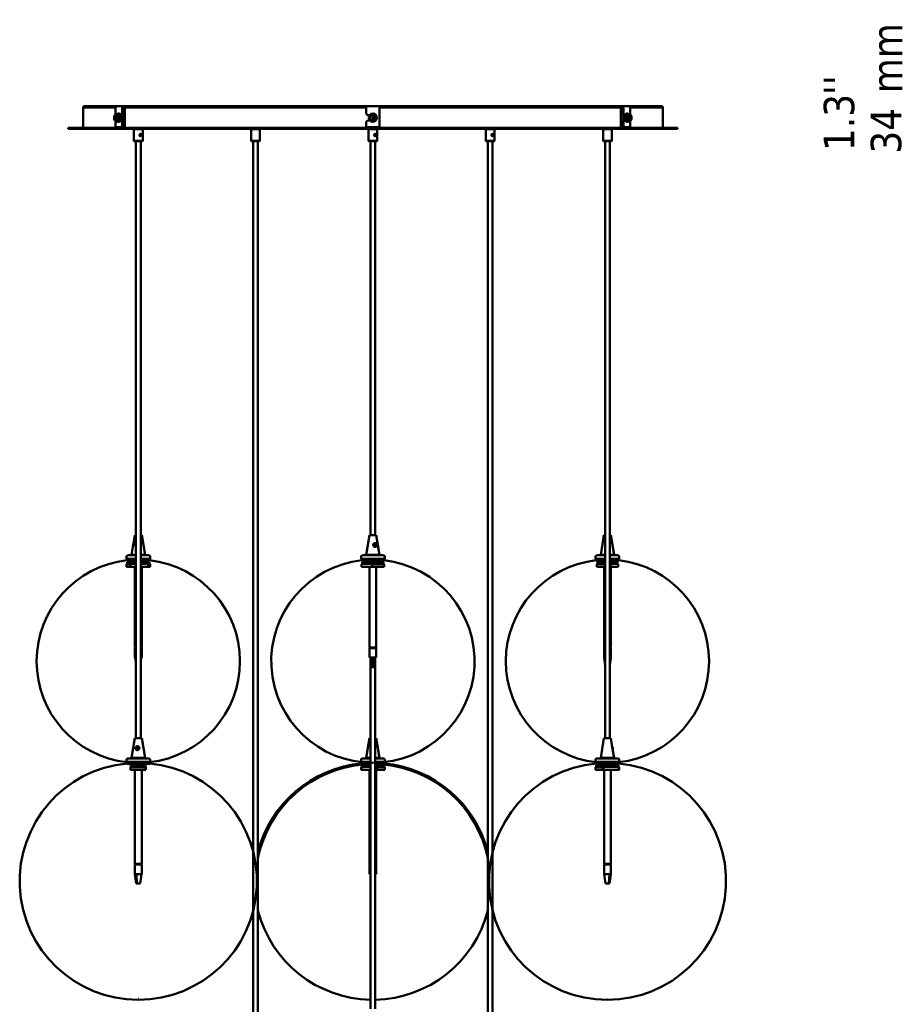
# Model space of a CAD drawing. Header units: millimetres. Extents: x -646 to 3029, y -175 to 4376.
# Tile 3 of 6: x 99 to 1402, y 2749 to 4204. Entities that reach past the tile are written whole.
import ezdxf

# ---------------------------------------------------------------- set-up
doc = ezdxf.new("R2010")
doc.units = ezdxf.units.MM
doc.header["$LTSCALE"] = 15
for name, color, linetype, lineweight in [('Symbol (ISO)', 7, 'Continuous', 25), ('Widoczne (ISO)', 7, 'Continuous', 50), ('Wymiar (ISO)', 7, 'Continuous', 25)]:
    doc.layers.add(name, color=color, linetype=linetype, lineweight=lineweight)
doc.styles.add('Tekst notatki (ISO)', font='tahoma.ttf')

msp = doc.modelspace()

# ---------------------------------------------------------------- linework, layer by layer
at = {"layer": 'Widoczne (ISO)', "linetype": 'Continuous', "lineweight": 50}
for p, q in [((240.3, 4073.8), (192.2, 4073.8)), ((192.2, 4073.8), (192.2, 4043.8)), ((192.7, 4075.8), (242.8, 4075.8)), ((192.7, 4073.8), (192.7, 4075.8)), ((242.8, 4075.8), (252.8, 4075.8)), ((252.8, 4075.8), (254.2, 4075.8)), ((254.2, 4073.8), (252.8, 4073.8)), ((253.8, 4073.8), (253.8, 4043.8)), ((255.5, 4075.8), (254.2, 4075.8)), ((254.2, 4073.8), (254.7, 4073.8)), ((610, 4073.8), (254.7, 4073.8)), ((255.5, 4075.8), (609.2, 4075.8)), ((610.2, 4075.8), (609.2, 4075.8)), ((610, 4073.8), (610.2, 4073.8)), ((610.2, 4075.8), (630.2, 4075.8)), ((610.2, 4075.8), (610.2, 4072.8)), ((631.1, 4075.8), (630.2, 4075.8)), ((630.2, 4072.8), (630.2, 4075.8)), ((630.2, 4073.8), (630.3, 4073.8)), ((985.7, 4073.8), (630.3, 4073.8)), ((631.1, 4075.8), (984.8, 4075.8)), ((986.1, 4075.8), (984.8, 4075.8)), ((985.7, 4073.8), (986.1, 4073.8)), ((986.1, 4075.8), (987.6, 4075.8)), ((987.6, 4073.8), (986.1, 4073.8)), ((986.5, 4073.8), (986.5, 4043.8)), ((987.6, 4075.8), (997.6, 4075.8)), ((997.6, 4075.8), (1047.7, 4075.8)), ((1048.2, 4073.8), (1000, 4073.8)), ((1047.7, 4073.8), (1047.7, 4075.8)), ((1048.2, 4073.8), (1048.2, 4043.8)), ((240, 4054.2), (240, 4063.3)), ((240.2, 4064.8), (240.2, 4072.8)), ((240.8, 4063.6), (240.2, 4064.8)), ((240.8, 4063.3), (240.8, 4054.2)), ((241.7, 4063.6), (241.7, 4063.7)), ((243.8, 4064.8), (245.2, 4064.8)), ((250.2, 4072.8), (250.2, 4046.8)), ((251.9, 4046.8), (251.9, 4072.8)), ((252, 4061.8), (251.9, 4061.8)), ((610.2, 4064.8), (610.2, 4072.8)), ((612.2, 4062.8), (610.2, 4064.8)), ((612.2, 4062.8), (615.7, 4062.8)), ((619.4, 4063.7), (619.4, 4063.3)), ((619.4, 4054.2), (619.4, 4063.3)), ((621, 4063.3), (621, 4063.7)), ((621, 4063.3), (621, 4054.2)), ((630.2, 4072.8), (630.2, 4046.8)), ((988.4, 4064.8), (988.4, 4072.8)), ((990.2, 4064.8), (988.4, 4064.8)), ((988.4, 4064.8), (989.4, 4062.8)), ((989.4, 4062.8), (991.2, 4062.8)), ((990.2, 4064.8), (990.2, 4072.8)), ((991.2, 4062.8), (990.2, 4064.8)), ((990.2, 4061.8), (992.6, 4061.8)), ((991.2, 4062.8), (992.9, 4062.8)), ((996.5, 4064.8), (995.2, 4064.8)), ((998.6, 4063.7), (998.6, 4063.6)), ((999.5, 4054.2), (999.5, 4063.3)), ((1000.2, 4072.8), (1000.2, 4063.4)), ((1000.3, 4063.3), (1000.3, 4054.2)), ((240.2, 4052.8), (240.8, 4053.9)), ((240.2, 4046.8), (240.2, 4052.8)), ((249.2, 4044.8), (241.2, 4044.8)), ((241.7, 4053.8), (241.7, 4053.9)), ((243.8, 4052.8), (245.2, 4052.8)), ((245.3, 4044.8), (245.3, 4043.8)), ((249.2, 4044.8), (250.9, 4044.8)), ((252, 4055.8), (251.9, 4055.8)), ((610.2, 4052.8), (612.2, 4054.8)), ((610.2, 4046.8), (610.2, 4052.8)), ((615.7, 4054.8), (612.2, 4054.8)), ((628.2, 4044.8), (612.2, 4044.8)), ((619.4, 4054.2), (619.4, 4053.8)), ((621, 4053.8), (621, 4054.2)), ((989.4, 4054.8), (988.4, 4052.8)), ((988.4, 4046.8), (988.4, 4052.8)), ((988.4, 4052.8), (990.2, 4052.8)), ((991.2, 4054.8), (989.4, 4054.8)), ((989.4, 4044.8), (991.2, 4044.8)), ((990.2, 4055.8), (992.6, 4055.8)), ((990.2, 4052.8), (991.2, 4054.8)), ((990.2, 4046.8), (990.2, 4052.8)), ((992.9, 4054.8), (991.2, 4054.8)), ((999.2, 4044.8), (991.2, 4044.8)), ((995, 4044.8), (995, 4043.8)), ((996.5, 4052.8), (995.2, 4052.8)), ((998.6, 4053.9), (998.6, 4053.8)), ((1000.2, 4054.1), (1000.2, 4046.8)), ((1070.2, 4043.8), (170.2, 4043.8)), ((170.2, 4043.8), (170.2, 4042.3)), ((170.2, 4042.3), (1070.2, 4042.3)), ((267.8, 4042.3), (267.3, 4041.8)), ((280.3, 4041.8), (267.3, 4041.8)), ((267.3, 4024.8), (267.3, 4041.8)), ((276.3, 4033.3), (276.6, 4034)), ((276.6, 4032.5), (276.3, 4033.3)), ((276.6, 4034), (277.4, 4034)), ((277.4, 4032.5), (276.6, 4032.5)), ((276.9, 4034), (277.3, 4033.3)), ((277.3, 4033.3), (276.9, 4032.5)), ((277.8, 4033.3), (277.3, 4033.3)), ((277.4, 4034), (277.8, 4033.3)), ((277.8, 4033.3), (277.4, 4032.5)), ((279.8, 4042.3), (280.3, 4041.8)), ((280.3, 4024.8), (280.3, 4041.8)), ((441, 4042.3), (440.5, 4041.8)), ((453.5, 4041.8), (440.5, 4041.8)), ((440.5, 4034.9), (440.5, 4041.8)), ((440.5, 4031.8), (440.5, 4034.8)), ((440.5, 4034.8), (440.5, 4034.8)), ((440.5, 4031.8), (440.5, 4031.7)), ((440.5, 4024.8), (440.5, 4031.6)), ((453, 4042.3), (453.5, 4041.8)), ((453.5, 4024.8), (453.5, 4041.8)), ((614.2, 4042.3), (613.7, 4041.8)), ((626.7, 4041.8), (613.7, 4041.8)), ((613.7, 4024.8), (613.7, 4041.8)), ((622.7, 4033.3), (623, 4034)), ((623, 4032.5), (622.7, 4033.3)), ((623, 4034), (623.8, 4034)), ((623.8, 4032.5), (623, 4032.5)), ((623.3, 4034), (623.7, 4033.3)), ((623.7, 4033.3), (623.3, 4032.5)), ((624.2, 4033.3), (623.7, 4033.3)), ((623.8, 4034), (624.2, 4033.3)), ((624.2, 4033.3), (623.8, 4032.5)), ((626.2, 4042.3), (626.7, 4041.8)), ((626.7, 4024.8), (626.7, 4041.8)), ((787.4, 4042.3), (786.9, 4041.8)), ((799.9, 4041.8), (786.9, 4041.8)), ((786.9, 4024.8), (786.9, 4041.8)), ((795.9, 4033.3), (796.2, 4034)), ((796.2, 4032.5), (795.9, 4033.3)), ((796.2, 4034), (797, 4034)), ((797, 4032.5), (796.2, 4032.5)), ((796.5, 4034), (796.9, 4033.3)), ((796.9, 4033.3), (796.5, 4032.5)), ((797.4, 4033.3), (796.9, 4033.3)), ((797, 4034), (797.4, 4033.3)), ((797.4, 4033.3), (797, 4032.5)), ((799.4, 4042.3), (799.9, 4041.8)), ((799.9, 4024.8), (799.9, 4041.8)), ((960.6, 4042.3), (960.1, 4041.8)), ((973.1, 4041.8), (960.1, 4041.8)), ((960.1, 4024.8), (960.1, 4041.8)), ((972.6, 4042.3), (973.1, 4041.8)), ((973.1, 4024.8), (973.1, 4041.8)), ((1070.2, 4043.8), (1070.2, 4042.3)), ((267.3, 4024.8), (280.3, 4024.8)), ((267.8, 4024.3), (267.3, 4024.8)), ((279.8, 4024.3), (267.8, 4024.3)), ((270.3, 4024.3), (270.3, 3142.3)), ((277.3, 4024.3), (277.3, 3142.3)), ((279.8, 4024.3), (280.3, 4024.8)), ((440.5, 4024.8), (453.5, 4024.8)), ((441, 4024.3), (440.5, 4024.8)), ((453, 4024.3), (441, 4024.3)), ((443.5, 4024.3), (443.5, 2392.3)), ((450.5, 4024.3), (450.5, 2392.3)), ((453, 4024.3), (453.5, 4024.8)), ((613.7, 4024.8), (626.7, 4024.8)), ((614.2, 4024.3), (613.7, 4024.8)), ((626.2, 4024.3), (614.2, 4024.3)), ((616.7, 3442.3), (616.7, 4024.3)), ((623.7, 3442.3), (623.7, 4024.3)), ((626.2, 4024.3), (626.7, 4024.8)), ((786.9, 4024.8), (799.9, 4024.8)), ((787.4, 4024.3), (786.9, 4024.8)), ((799.4, 4024.3), (787.4, 4024.3)), ((789.9, 4024.3), (789.9, 2392.3)), ((796.9, 4024.3), (796.9, 2392.3)), ((799.4, 4024.3), (799.9, 4024.8)), ((960.1, 4024.8), (973.1, 4024.8)), ((960.6, 4024.3), (960.1, 4024.8)), ((972.6, 4024.3), (960.6, 4024.3)), ((963.1, 4024.3), (963.1, 3142.3)), ((970.1, 4024.3), (970.1, 3142.3)), ((972.6, 4024.3), (973.1, 4024.8)), ((268.7, 3442), (266.8, 3430.4)), ((269.1, 3442.3), (268.7, 3442)), ((270.3, 3442), (268.7, 3442)), ((269.1, 3442.3), (270.3, 3442.3)), ((277.3, 3442.3), (278.5, 3442.3)), ((278.8, 3442), (277.3, 3442)), ((278.5, 3442.3), (278.8, 3442)), ((278.8, 3442), (283.7, 3412.9)), ((615.1, 3442), (610.3, 3412.9)), ((615.5, 3442.3), (615.1, 3442)), ((625.2, 3442), (615.1, 3442)), ((615.5, 3442.3), (624.9, 3442.3)), ((624.9, 3442.3), (625.2, 3442)), ((625.2, 3442), (630.1, 3412.9)), ((961.5, 3442), (956.7, 3412.9)), ((961.9, 3442.3), (961.5, 3442)), ((963.1, 3442), (961.5, 3442)), ((961.9, 3442.3), (963.1, 3442.3)), ((970.1, 3442.3), (971.3, 3442.3)), ((971.6, 3442), (970.1, 3442)), ((971.3, 3442.3), (971.6, 3442)), ((971.6, 3442), (976.5, 3412.9)), ((265.8, 3424.6), (263.9, 3412.9)), ((266.7, 3429.9), (266.7, 3429.9)), ((623.1, 3425.1), (623, 3429.9)), ((623.3, 3429.6), (623.3, 3425)), ((623.9, 3429.9), (624, 3425.1)), ((256.3, 3407.3), (256.3, 3410.3)), ((270.3, 3407.3), (256.3, 3407.3)), ((257.3, 3407.3), (257.3, 3404.3)), ((257.3, 3404.3), (270.3, 3404.3)), ((270.3, 3412.3), (258.3, 3412.3)), ((261.1, 3404.3), (261.1, 3403.4)), ((263.9, 3412.9), (270.3, 3412.9)), ((263.9, 3412.4), (263.9, 3412.9)), ((263.9, 3412.4), (270.3, 3412.4)), ((264, 3412.3), (263.9, 3412.4)), ((266.2, 3404.3), (266.2, 3402.3)), ((267.3, 3404.3), (267.3, 3402.3)), ((267.9, 3404.3), (267.9, 3402.3)), ((277.3, 3412.9), (283.7, 3412.9)), ((277.3, 3412.4), (283.7, 3412.4)), ((289.3, 3412.3), (277.3, 3412.3)), ((291.3, 3407.3), (277.3, 3407.3)), ((277.3, 3404.3), (290.3, 3404.3)), ((280.3, 3404.3), (280.3, 3402.3)), ((282.7, 3404.3), (282.7, 3402.3)), ((283.6, 3412.3), (283.7, 3412.4)), ((283.7, 3412.4), (283.7, 3412.9)), ((285.7, 3404.3), (285.7, 3402.3)), ((286.4, 3404.3), (286.4, 3403.4)), ((290.3, 3407.3), (290.3, 3404.3)), ((291.3, 3407.3), (291.3, 3410.3)), ((602.7, 3407.3), (602.7, 3410.3)), ((637.7, 3407.3), (602.7, 3407.3)), ((603.7, 3407.3), (603.7, 3404.3)), ((603.7, 3404.3), (636.7, 3404.3)), ((635.7, 3412.3), (604.7, 3412.3)), ((607.6, 3404.3), (607.6, 3403.4)), ((610.3, 3412.9), (630.1, 3412.9)), ((610.3, 3412.4), (610.3, 3412.9)), ((610.3, 3412.4), (630.1, 3412.4)), ((610.4, 3412.3), (610.3, 3412.4)), ((612.6, 3404.3), (612.6, 3402.3)), ((613.7, 3404.3), (613.7, 3402.3)), ((614.3, 3404.3), (614.3, 3402.3)), ((617.3, 3404.3), (617.3, 3402.3)), ((626.7, 3404.3), (626.7, 3402.3)), ((629.1, 3404.3), (629.1, 3402.3)), ((630, 3412.3), (630.1, 3412.4)), ((630.1, 3412.4), (630.1, 3412.9)), ((632.1, 3404.3), (632.1, 3402.3)), ((632.8, 3404.3), (632.8, 3403.4)), ((636.7, 3407.3), (636.7, 3404.3)), ((637.7, 3407.3), (637.7, 3410.3)), ((949.1, 3407.3), (949.1, 3410.3)), ((963.1, 3407.3), (949.1, 3407.3)), ((950.1, 3407.3), (950.1, 3404.3)), ((950.1, 3404.3), (963.1, 3404.3)), ((963.1, 3412.3), (951.1, 3412.3)), ((954, 3404.3), (954, 3403.4)), ((956.7, 3412.9), (963.1, 3412.9)), ((956.7, 3412.4), (956.7, 3412.9)), ((956.7, 3412.4), (963.1, 3412.4)), ((956.8, 3412.3), (956.7, 3412.4)), ((959, 3404.3), (959, 3402.3)), ((960.1, 3404.3), (960.1, 3402.3)), ((960.7, 3404.3), (960.7, 3402.3)), ((970.1, 3412.9), (976.5, 3412.9)), ((970.1, 3412.4), (976.5, 3412.4)), ((982.1, 3412.3), (970.1, 3412.3)), ((984.1, 3407.3), (970.1, 3407.3)), ((970.1, 3404.3), (983.1, 3404.3)), ((973.1, 3404.3), (973.1, 3402.3)), ((975.5, 3404.3), (975.5, 3402.3)), ((976.4, 3412.3), (976.5, 3412.4)), ((976.5, 3412.4), (976.5, 3412.9)), ((978.5, 3404.3), (978.5, 3402.3)), ((979.2, 3404.3), (979.2, 3403.4)), ((983.1, 3407.3), (983.1, 3404.3)), ((984.1, 3407.3), (984.1, 3410.3)), ((261.3, 3399.3), (256.3, 3399.3)), ((256.3, 3395.3), (256.3, 3399.3)), ((261.3, 3395.3), (256.3, 3395.3)), ((257.3, 3402.3), (262.1, 3402.3)), ((257.3, 3402.3), (257.3, 3399.4)), ((261.3, 3395.3), (261.3, 3399.3)), ((270.3, 3395.3), (261.3, 3395.3)), ((262.1, 3402.3), (262.1, 3399.4)), ((269, 3402.3), (262.1, 3402.3)), ((268.8, 3395.3), (268.8, 3276.3)), ((269, 3400.6), (270.1, 3400.6)), ((270.3, 3402.3), (270.1, 3402.3)), ((287.4, 3402.3), (277.3, 3402.3)), ((288.4, 3395.3), (277.3, 3395.3)), ((278.8, 3395.3), (278.8, 3276.3)), ((287.4, 3402.3), (290.3, 3402.3)), ((287.4, 3402.3), (287.4, 3399.4)), ((288.4, 3399.3), (288.4, 3395.3)), ((291.3, 3399.3), (288.4, 3399.3)), ((291.3, 3395.3), (288.4, 3395.3)), ((290.3, 3402.3), (290.3, 3399.4)), ((291.3, 3395.3), (291.3, 3399.3)), ((603.3, 3395.3), (603.3, 3399.3)), ((619.1, 3395.3), (603.3, 3395.3)), ((604.2, 3402.3), (604.2, 3399.4)), ((614.4, 3402.3), (604.2, 3402.3)), ((614.4, 3400.6), (615, 3400.6)), ((619, 3402.3), (615, 3402.3)), ((615.2, 3395.3), (615.2, 3276.3)), ((619, 3402.3), (619, 3399.4)), ((619, 3402.3), (636.1, 3402.3)), ((619.1, 3399.3), (619.1, 3395.3)), ((637, 3399.3), (619.1, 3399.3)), ((637, 3395.3), (619.1, 3395.3)), ((625.2, 3395.3), (625.2, 3276.3)), ((636.1, 3402.3), (636.1, 3399.4)), ((637, 3395.3), (637, 3399.3)), ((950.9, 3399.3), (950.9, 3395.3)), ((963.1, 3399.3), (950.9, 3399.3)), ((963.1, 3395.3), (950.9, 3395.3)), ((951.7, 3402.3), (963.1, 3402.3)), ((951.7, 3402.3), (951.7, 3399.4)), ((961.6, 3395.3), (961.6, 3276.3)), ((970.1, 3402.3), (970.8, 3402.3)), ((970.9, 3399.3), (970.1, 3399.3)), ((970.9, 3395.3), (970.1, 3395.3)), ((970.8, 3402.3), (970.8, 3399.4)), ((978.1, 3402.3), (970.8, 3402.3)), ((970.9, 3395.3), (970.9, 3399.3)), ((982.2, 3395.3), (970.9, 3395.3)), ((971.6, 3395.3), (971.6, 3276.3)), ((978.1, 3400.6), (978.5, 3400.6)), ((981.4, 3402.3), (978.5, 3402.3)), ((981.4, 3402.3), (981.4, 3399.4)), ((982.2, 3399.3), (982.2, 3395.3)), ((268.8, 3276.3), (270.3, 3276.3)), ((270.3, 3275.3), (268.8, 3275.3)), ((268.8, 3275.3), (268.8, 3261.3)), ((269.7, 3275.3), (269.7, 3276.3)), ((277.3, 3276.3), (278.8, 3276.3)), ((278.8, 3275.3), (277.3, 3275.3)), ((277.7, 3276.3), (277.7, 3275.3)), ((277.8, 3275.3), (277.8, 3276.3)), ((278.8, 3275.3), (278.8, 3261.3)), ((615.2, 3276.3), (625.2, 3276.3)), ((625.2, 3275.3), (615.2, 3275.3)), ((615.2, 3275.3), (615.2, 3261.3)), ((615.9, 3276.3), (615.9, 3275.3)), ((615.9, 3275.3), (615.9, 3276.3)), ((617.2, 3275.3), (617.2, 3276.3)), ((620.7, 3276.3), (620.7, 3275.3)), ((623.2, 3275.3), (623.2, 3276.3)), ((624.4, 3275.3), (624.4, 3276.3)), ((625.2, 3275.3), (625.2, 3261.3)), ((961.6, 3276.3), (963.1, 3276.3)), ((963.1, 3275.3), (961.6, 3275.3)), ((961.6, 3275.3), (961.6, 3261.3)), ((962.3, 3275.3), (962.3, 3276.3)), ((970.1, 3276.3), (971.6, 3276.3)), ((971.6, 3275.3), (970.1, 3275.3)), ((970.7, 3275.3), (970.7, 3276.3)), ((970.8, 3275.3), (970.8, 3276.3)), ((971.6, 3275.3), (971.6, 3261.3)), ((268.8, 3261.3), (270.3, 3261.3)), ((270.3, 3254.9), (269.4, 3261.3)), ((277.3, 3254.9), (278.1, 3261.3)), ((277.3, 3261.3), (278.1, 3261.3)), ((278.1, 3261.3), (278.8, 3261.3)), ((615.2, 3261.3), (616.6, 3261.3)), ((618.3, 3247.3), (616.6, 3261.3)), ((616.6, 3261.3), (620.3, 3261.3)), ((616.7, 3260.5), (616.7, 2742.3)), ((619.7, 3247.3), (620.3, 3261.3)), ((620.3, 3261.3), (625.2, 3261.3)), ((622, 3247.3), (623.8, 3261.3)), ((623.7, 3260.5), (623.7, 2742.3)), ((961.6, 3261.3), (962.3, 3261.3)), ((963.1, 3253.5), (962.3, 3261.3)), ((962.3, 3261.3), (963.1, 3261.3)), ((970.1, 3250.7), (971.4, 3261.3)), ((970.1, 3261.3), (971.4, 3261.3)), ((971.4, 3261.3), (971.6, 3261.3)), ((619.7, 3247.3), (618.3, 3247.3)), ((620.1, 3247.3), (619.7, 3247.3)), ((621.6, 3247.3), (620.1, 3247.3)), ((622, 3247.3), (621.6, 3247.3)), ((269.1, 3142.3), (268.7, 3142)), ((269.1, 3142.3), (278.5, 3142.3)), ((278.5, 3142.3), (278.8, 3142)), ((615.5, 3142.3), (615.1, 3142)), ((615.5, 3142.3), (616.7, 3142.3)), ((623.7, 3142.3), (624.9, 3142.3)), ((624.9, 3142.3), (625.2, 3142)), ((961.9, 3142.3), (961.5, 3142)), ((961.9, 3142.3), (971.3, 3142.3)), ((971.3, 3142.3), (971.6, 3142)), ((268.7, 3142), (263.9, 3112.9)), ((278.8, 3142), (268.7, 3142)), ((271.7, 3125.1), (272.2, 3129.9)), ((272.5, 3129.7), (272, 3125)), ((273.2, 3129.9), (272.7, 3125.1)), ((278.8, 3142), (283.7, 3112.9)), ((615.1, 3142), (610.3, 3112.9)), ((616.7, 3142), (615.1, 3142)), ((625.2, 3142), (623.7, 3142)), ((625.2, 3142), (630.1, 3112.9)), ((961.5, 3142), (956.7, 3112.9)), ((971.6, 3142), (961.5, 3142)), ((971.6, 3142), (973.8, 3129)), ((974.3, 3126.1), (976.5, 3112.9)), ((256.3, 3107.3), (256.3, 3110.3)), ((291.3, 3107.3), (256.3, 3107.3)), ((257.3, 3107.3), (257.3, 3104.3)), ((257.3, 3104.3), (290.3, 3104.3)), ((289.3, 3112.3), (258.3, 3112.3)), ((261.3, 3104.3), (261.3, 3103.4)), ((262.5, 3099.3), (262.5, 3095.3)), ((284.5, 3099.3), (262.5, 3099.3)), ((263, 3102.3), (263, 3099.4)), ((263, 3102.3), (284, 3102.3)), ((263.1, 3104.3), (263.1, 3102.3)), ((263.9, 3112.9), (283.7, 3112.9)), ((263.9, 3112.4), (263.9, 3112.9)), ((263.9, 3112.4), (283.7, 3112.4)), ((264, 3112.3), (263.9, 3112.4)), ((266.1, 3104.3), (266.1, 3102.3)), ((267.3, 3104.3), (267.3, 3102.3)), ((280.3, 3104.3), (280.3, 3102.3)), ((281.3, 3104.3), (281.3, 3102.3)), ((283.6, 3112.3), (283.7, 3112.4)), ((283.7, 3112.4), (283.7, 3112.9)), ((284, 3102.3), (284, 3099.4)), ((284.1, 3102.3), (284, 3102.3)), ((284.1, 3100.6), (284.3, 3100.6)), ((284.2, 3100.5), (284.3, 3100.6)), ((284.3, 3104.3), (284.3, 3100.6)), ((284.5, 3102.3), (284.3, 3102.3)), ((284.5, 3102.3), (284.5, 3099.8)), ((284.5, 3095.3), (284.5, 3099.3)), ((285, 3099.3), (285, 3095.3)), ((286.3, 3104.3), (286.3, 3103.4)), ((290.3, 3107.3), (290.3, 3104.3)), ((291.3, 3107.3), (291.3, 3110.3)), ((602.7, 3107.3), (602.7, 3110.3)), ((616.7, 3107.3), (602.7, 3107.3)), ((602.8, 3099.3), (602.7, 3099.3)), ((602.7, 3095.3), (602.7, 3099.3)), ((602.8, 3095.3), (602.8, 3099.3)), ((603.7, 3107.3), (603.7, 3104.3)), ((603.7, 3104.3), (616.7, 3104.3)), ((603.7, 3102.3), (603.8, 3102.3)), ((603.7, 3102.3), (603.7, 3099.4)), ((603.8, 3102.3), (603.8, 3099.4)), ((609.8, 3102.3), (603.8, 3102.3)), ((616.7, 3112.3), (604.7, 3112.3)), ((607.7, 3104.3), (607.7, 3103.4)), ((609.5, 3104.3), (609.5, 3102.3)), ((609.8, 3100.6), (610.7, 3100.6)), ((610.3, 3112.9), (616.7, 3112.9)), ((610.3, 3112.4), (610.3, 3112.9)), ((610.3, 3112.4), (616.7, 3112.4)), ((610.4, 3112.3), (610.3, 3112.4)), ((616.7, 3102.3), (610.7, 3102.3)), ((612.5, 3104.3), (612.5, 3102.3)), ((613.7, 3104.3), (613.7, 3102.3)), ((620.1, 3107.8), (620.3, 3107.8)), ((620.1, 3105.8), (620.3, 3105.8)), ((620.1, 3105.8), (620.3, 3105.8)), ((623.7, 3112.9), (630.1, 3112.9)), ((623.7, 3112.4), (630.1, 3112.4)), ((635.7, 3112.3), (623.7, 3112.3)), ((637.7, 3107.3), (623.7, 3107.3)), ((623.7, 3104.3), (636.7, 3104.3)), ((625.7, 3102.3), (623.7, 3102.3)), ((625.7, 3102.3), (636.7, 3102.3)), ((625.7, 3102.3), (625.7, 3099.4)), ((626.2, 3099.3), (626.2, 3095.3)), ((637.7, 3099.3), (626.2, 3099.3)), ((626.7, 3104.3), (626.7, 3102.3)), ((627.7, 3104.3), (627.7, 3102.3)), ((630, 3112.3), (630.1, 3112.4)), ((630.1, 3112.4), (630.1, 3112.9)), ((630.7, 3104.3), (630.7, 3102.3)), ((632.7, 3104.3), (632.7, 3103.4)), ((636.7, 3107.3), (636.7, 3104.3)), ((636.7, 3102.3), (636.7, 3099.4)), ((637.7, 3107.3), (637.7, 3110.3)), ((637.7, 3095.3), (637.7, 3099.3)), ((949.1, 3107.3), (949.1, 3110.3)), ((984.1, 3107.3), (949.1, 3107.3)), ((960, 3099.3), (949.1, 3099.3)), ((949.1, 3095.3), (949.1, 3099.3)), ((950.1, 3107.3), (950.1, 3104.3)), ((950.1, 3104.3), (983.1, 3104.3)), ((950.1, 3102.3), (960.5, 3102.3)), ((950.1, 3102.3), (950.1, 3099.4)), ((982.1, 3112.3), (951.1, 3112.3)), ((954.1, 3104.3), (954.1, 3103.4)), ((955.9, 3104.3), (955.9, 3102.3)), ((956.7, 3112.9), (976.5, 3112.9)), ((956.7, 3112.4), (956.7, 3112.9)), ((956.7, 3112.4), (976.5, 3112.4)), ((956.8, 3112.3), (956.7, 3112.4)), ((958.9, 3104.3), (958.9, 3102.3)), ((960, 3095.3), (960, 3099.3)), ((960.1, 3104.3), (960.1, 3102.3)), ((960.5, 3102.3), (960.5, 3099.4)), ((975.8, 3102.3), (960.5, 3102.3)), ((973.1, 3104.3), (973.1, 3102.3)), ((974.1, 3104.3), (974.1, 3102.3)), ((975.8, 3100.6), (976.7, 3100.6)), ((976.4, 3112.3), (976.5, 3112.4)), ((976.5, 3112.4), (976.5, 3112.9)), ((982.8, 3102.3), (976.7, 3102.3)), ((977.1, 3104.3), (977.1, 3102.3)), ((979.1, 3104.3), (979.1, 3103.4)), ((982.8, 3102.3), (982.8, 3099.4)), ((982.8, 3102.3), (983.1, 3102.3)), ((983.1, 3107.3), (983.1, 3104.3)), ((983.1, 3102.3), (983.1, 3099.4)), ((983.8, 3099.3), (983.8, 3095.3)), ((984.1, 3099.3), (983.8, 3099.3)), ((984.1, 3107.3), (984.1, 3110.3)), ((984.1, 3095.3), (984.1, 3099.3)), ((284.5, 3095.3), (262.5, 3095.3)), ((268.8, 3095.3), (268.8, 2956.3)), ((278.8, 3095.3), (278.8, 2956.3)), ((285, 3095.3), (284.5, 3095.3)), ((602.8, 3095.3), (602.7, 3095.3)), ((616.7, 3095.3), (602.8, 3095.3)), ((615.2, 3095.3), (615.2, 2956.3)), ((626.2, 3095.3), (623.7, 3095.3)), ((625.2, 3095.3), (625.2, 2956.3)), ((637.7, 3095.3), (626.2, 3095.3)), ((960, 3095.3), (949.1, 3095.3)), ((983.8, 3095.3), (960, 3095.3)), ((961.6, 3095.3), (961.6, 2956.3)), ((971.6, 3095.3), (971.6, 2956.3)), ((984.1, 3095.3), (983.8, 3095.3)), ((268.8, 2956.3), (278.8, 2956.3)), ((278.8, 2955.3), (268.8, 2955.3)), ((268.8, 2955.3), (268.8, 2941.3)), ((269.6, 2955.3), (269.6, 2956.3)), ((271.6, 2956.3), (271.6, 2955.3)), ((274.5, 2955.3), (274.5, 2956.3)), ((277.4, 2956.3), (277.4, 2955.3)), ((277.9, 2955.3), (277.9, 2956.3)), ((278.8, 2955.3), (278.8, 2941.3)), ((615.2, 2956.3), (616.7, 2956.3)), ((616.7, 2955.3), (615.2, 2955.3)), ((615.2, 2955.3), (615.2, 2941.3)), ((615.9, 2955.3), (615.9, 2956.3)), ((616.5, 2956.3), (616.5, 2955.3)), ((623.7, 2956.3), (625.2, 2956.3)), ((625.2, 2955.3), (623.7, 2955.3)), ((624.2, 2955.3), (624.2, 2956.3)), ((624.4, 2955.3), (624.4, 2956.3)), ((625.2, 2955.3), (625.2, 2941.3)), ((961.6, 2956.3), (971.6, 2956.3)), ((971.6, 2955.3), (961.6, 2955.3)), ((961.6, 2955.3), (961.6, 2941.3)), ((962.3, 2956.3), (962.3, 2955.3)), ((962.3, 2955.3), (962.3, 2956.3)), ((963.3, 2955.3), (963.3, 2956.3)), ((966.6, 2956.3), (966.6, 2955.3)), ((969.3, 2955.3), (969.3, 2956.3)), ((970.8, 2955.3), (970.8, 2956.3)), ((971.6, 2955.3), (971.6, 2941.3)), ((270.8, 2927.3), (268.8, 2941.3)), ((268.8, 2941.3), (270.9, 2941.3)), ((268.8, 2941.3), (268.8, 2941.3)), ((271.6, 2927.3), (270.9, 2941.3)), ((270.9, 2941.3), (278.8, 2941.3)), ((276.7, 2927.3), (278.7, 2941.3)), ((615.2, 2941.3), (616.7, 2941.3)), ((623.7, 2941.3), (625.2, 2941.3)), ((963.6, 2927.3), (961.6, 2941.3)), ((961.6, 2941.3), (969.6, 2941.3)), ((968.8, 2927.3), (969.6, 2941.3)), ((969.6, 2927.3), (971.6, 2941.3)), ((969.6, 2941.3), (971.6, 2941.3)), ((971.6, 2941.3), (971.6, 2941.3)), ((271.6, 2927.3), (270.8, 2927.3)), ((272.5, 2927.3), (271.6, 2927.3)), ((275.8, 2927.3), (272.5, 2927.3)), ((276.7, 2927.3), (275.8, 2927.3)), ((964.6, 2927.3), (963.6, 2927.3)), ((967.9, 2927.3), (964.6, 2927.3)), ((968.8, 2927.3), (967.9, 2927.3)), ((969.6, 2927.3), (968.8, 2927.3)), ((273.6, 2757.7), (273.9, 2757.7)), ((273.6, 2755.7), (273.9, 2755.7)), ((273.6, 2755.7), (273.9, 2755.7)), ((966.5, 2757.7), (966.7, 2757.7)), ((966.5, 2755.7), (966.7, 2755.7)), ((966.5, 2755.7), (966.7, 2755.7))]:
    msp.add_line(p, q, dxfattribs=at)
msp.add_circle((620.2, 4058.8), 6, dxfattribs=at)
for centre, radius, start, end in [((242.1, 4058.8), 5, 108.6629, 116.7651), ((242.1, 4058.8), 5, 63.2349, 89.3384), ((620.2, 4058.8), 5, 99.2069, 260.7931), ((620.2, 4058.8), 4.6, 100.0065, 259.9935), ((620.2, 4058.8), 5, 80.7926, 99.2074), ((620.2, 4058.8), 5, 279.2069, 80.7931), ((620.2, 4058.8), 4.6, 280.0065, 79.9935), ((998.2, 4058.8), 5, 90.6616, 116.7651), ((998.2, 4058.8), 5, 63.2349, 71.3371), ((242.1, 4058.8), 5, 243.2349, 251.3371), ((242.1, 4058.8), 5, 270.6616, 296.7651), ((612.2, 4046.8), 2, 180, 270), ((620.2, 4058.8), 5, 260.7926, 279.2074), ((628.2, 4046.8), 2, 270, 0), ((998.2, 4058.8), 5, 243.2349, 269.3384), ((998.2, 4058.8), 5, 288.6629, 296.7651), ((273.6, 3255.8), 150, 96.2728, 263.7272), ((258.3, 3410.3), 2, 90, 180), ((289.3, 3410.3), 2, 0, 90), ((273.9, 3255.8), 150, 276.2728, 83.7272), ((620.1, 3255.8), 150, 96.2728, 270), ((604.7, 3410.3), 2, 90, 180), ((620.3, 3255.8), 150, 270, 83.7272), ((635.7, 3410.3), 2, 0, 90), ((966.5, 3255.8), 150, 96.2728, 263.7272), ((951.1, 3410.3), 2, 90, 180), ((982.1, 3410.3), 2, 0, 90), ((966.7, 3255.8), 150, 276.2728, 83.7272), ((273.5, 3250.3), 150, 96.2357, 96.6201), ((260.9, 3403.4), 0.2, 274.916, 0), ((286.6, 3403.4), 0.2, 180, 265.084), ((274, 3250.3), 150, 83.3799, 83.7643), ((620, 3250.3), 150, 94.8522, 95.0877), ((607.4, 3403.4), 0.2, 274.916, 0), ((633, 3403.4), 0.2, 180, 265.084), ((953.8, 3403.4), 0.2, 274.916, 0), ((966.8, 3250.3), 150, 85.4564, 85.6568), ((979.4, 3403.4), 0.2, 180, 265.084), ((273.6, 2930.7), 175, 95.3738, 270), ((258.3, 3110.3), 2, 90, 180), ((261.1, 3103.4), 0.2, 274.1683, 0), ((275, 2925.3), 175, 93.9156, 94.0051), ((273.9, 2930.7), 175, 270, 84.6262), ((272.5, 2925.3), 175, 85.9949, 86.159), ((286.5, 3103.4), 0.2, 180, 265.8317), ((289.3, 3110.3), 2, 0, 90), ((620.1, 2930.7), 175, 95.3738, 165.722), ((620.1, 2930.7), 173, 94.1683, 168.6125), ((604.7, 3110.3), 2, 90, 180), ((621.4, 2925.3), 175, 95.812, 96.1412), ((607.5, 3103.4), 0.2, 274.1683, 0), ((620.1, 3255.8), 150, 270, 270.0423), ((620.3, 3255.8), 150, 269.9577, 270), ((632.9, 3103.4), 0.2, 180, 265.8317), ((620.3, 2930.7), 173, 11.3875, 85.8317), ((635.7, 3110.3), 2, 0, 90), ((620.3, 2930.7), 175, 14.278, 84.6262), ((618.9, 2925.3), 175, 83.8588, 84.188), ((966.5, 2930.7), 175, 95.3738, 270), ((951.1, 3110.3), 2, 90, 180), ((967.8, 2925.3), 175, 95.812, 96.1412), ((953.9, 3103.4), 0.2, 274.1683, 0), ((966.7, 2930.7), 175, 270, 84.6262), ((979.3, 3103.4), 0.2, 180, 265.8317), ((982.1, 3110.3), 2, 0, 90), ((965.4, 2925.3), 175, 83.8588, 84.188), ((620.1, 2930.7), 175, 194.278, 268.8903), ((620.3, 2930.7), 175, 271.1097, 345.722), ((273.6, 2930.7), 175, 270, 270.0363), ((273.9, 2930.7), 175, 269.9637, 270), ((966.5, 2930.7), 175, 270, 270.0363), ((966.7, 2930.7), 175, 269.9637, 270)]:
    msp.add_arc(centre, radius, start, end, dxfattribs=at)
for centre, major_axis, ratio, start_param, end_param in [((242.8, 4072.8), (0, 3), 0.866025, 0, 1.570796), ((252.8, 4072.8), (0, 3), 0.866025, 0, 1.570796), ((252.8, 4072.8), (0, 1), 0.866025, 0, 1.570796), ((987.6, 4072.8), (0, 3), 0.866025, 4.712389, 6.283185), ((987.6, 4072.8), (0, 1), 0.866025, 4.712389, 6.283185), ((997.6, 4072.8), (0, 3), 0.866025, 4.712389, 6.283185), ((240.4, 4058.8), (0, 4.6), 0.5, 0.174646, 2.966947), ((241.7, 4058.8), (0, 4.94), 0.866025, 6.273055, 6.689351), ((242.5, 4058.8), (0, 4.94), 0.866025, 6.273055, 6.689351), ((240.4, 4058.8), (0, -4.6), 0.5, 0.174646, 2.966947), ((242.1, 4058.8), (0, 5), 0.5, 6.122487, 6.443884), ((243.8, 4058.8), (0, -6), 0.5, 5.697404, 10.01056), ((243.8, 4058.8), (0, -4.6), 0.5, 0.247035, 2.894558), ((245.2, 4058.8), (0, 6), 0.5, 3.141593, 6.283185), ((991.5, 4058.8), (0, 3.95), 0.5, 5.681649, 10.026314), ((991.3, 4058.8), (0, 3.75), 0.5, 5.639684, 6.861434), ((995.2, 4058.8), (0, -6), 0.5, 3.141593, 6.283185), ((996.5, 4058.8), (0, 6), 0.5, 5.697404, 10.01056), ((996.5, 4058.8), (0, 4.6), 0.5, 0.247035, 2.894558), ((999.9, 4058.8), (0, 4.6), 0.5, 0.174646, 2.966947), ((998.2, 4058.8), (0, 5), 0.5, 6.122487, 6.443884), ((997.8, 4058.8), (0, 4.94), 0.866025, 5.87702, 6.293316), ((998.6, 4058.8), (0, 4.94), 0.866025, 5.87702, 6.293316), ((999.9, 4058.8), (0, -4.6), 0.5, 0.174646, 2.966947), ((241.7, 4058.8), (0, -4.94), 0.866025, 5.87702, 6.293316), ((241.2, 4046.8), (0, -2), 0.5, 4.712389, 6.283185), ((242.5, 4058.8), (0, -4.94), 0.866025, 5.87702, 6.293316), ((242.1, 4058.8), (0, -5), 0.5, 6.122487, 6.443884), ((249.2, 4046.8), (0, -2), 0.5, 0, 1.570796), ((250.9, 4046.8), (0, -2), 0.5, 0, 1.570796), ((989.4, 4046.8), (0, -2), 0.5, 4.712389, 6.283185), ((991.2, 4046.8), (0, -2), 0.5, 4.712389, 6.283185), ((991.3, 4058.8), (0, -3.75), 0.5, 5.704937, 6.926686), ((997.8, 4058.8), (0, -4.94), 0.866025, 6.273055, 6.689351), ((998.2, 4058.8), (0, -5), 0.5, 6.122487, 6.443884), ((998.6, 4058.8), (0, -4.94), 0.866025, 6.273055, 6.689351), ((999.2, 4046.8), (0, -2), 0.5, 0, 1.570796), ((266.3, 3427.5), (0.41, 2.47), 0.059254, 0.283233, 3.02211), ((266.8, 3427.4), (0.49, 2.96), 0.059254, 1.101551, 1.998171), ((623.3, 3427.4), (1.05, -2.81), 0.882326, 3.915471, 4.812091), ((623.5, 3427.5), (-0.87, 2.34), 0.882326, 6.094782, 8.833659), ((623.5, 3427.5), (0.87, -2.34), 0.882326, 6.094782, 8.833659), ((623.3, 3427.4), (-1.05, 2.81), 0.882326, 3.977128, 4.873749), ((272.6, 3127.4), (-2.08, -2.16), 0.971506, 4.985323, 5.881943), ((272.5, 3127.5), (-1.73, -1.8), 0.971506, 4.023041, 6.761918), ((272.5, 3127.5), (1.73, 1.8), 0.971506, 4.023041, 6.761918), ((272.6, 3127.4), (2.08, 2.16), 0.971506, 5.04698, 5.9436), ((973.6, 3127.5), (-0.44, 2.46), 0.337896, 3.665424, 5.697669), ((973.1, 3127.4), (0.52, -2.95), 0.337896, 1.093444, 1.990064)]:
    msp.add_ellipse(centre, major_axis=major_axis, ratio=ratio, start_param=start_param, end_param=end_param, dxfattribs=at)
for centre in [(277, 4033.3), (623.4, 4033.3), (796.6, 4033.3)]:
    msp.add_ellipse(centre, major_axis=(0, -1.5), ratio=0.866025, dxfattribs=at)
for points, knots in [([(251.9, 4061.9), (252, 4061.7), (252, 4061.6), (252.1, 4061.5), (252.5, 4060.3), (252.6, 4058.8), (252.5, 4057.5), (252.4, 4056.8), (252.2, 4056.2), (251.9, 4055.7)], [0.810215, 0.810215, 0.810215, 0.810215, 0.927287, 0.927287, 0.927287, 1.847163, 1.847163, 1.847163, 2.331378, 2.331378, 2.331378, 2.331378]), ([(251.9, 4061.9), (252, 4061.7), (252, 4061.6), (252.1, 4061.5), (252.5, 4060.3), (252.7, 4058.8), (252.5, 4057.5), (252.4, 4056.8), (252.2, 4056.2), (251.9, 4055.6)], [0.807038, 0.807038, 0.807038, 0.807038, 0.927287, 0.927287, 0.927287, 1.847163, 1.847163, 1.847163, 2.334554, 2.334554, 2.334554, 2.334554]), ([(275.9, 4034.3), (275.9, 4034.3), (275.9, 4034.4), (276.1, 4034.5), (276.3, 4034.7), (276.6, 4034.8), (276.8, 4034.9), (277, 4034.9)], [0.5983496, 0.5983496, 0.5983496, 0.5983496, 0.6134159, 0.6134159, 0.6747524, 0.6747524, 0.7360889, 0.7360889, 0.7360889, 0.7360889]), ([(277, 4031.6), (276.8, 4031.6), (276.6, 4031.7), (276.3, 4031.8), (276.1, 4032), (275.9, 4032.1), (275.9, 4032.2), (275.9, 4032.2)], [0.245363, 0.245363, 0.245363, 0.245363, 0.3066995, 0.3066995, 0.368036, 0.368036, 0.3831023, 0.3831023, 0.3831023, 0.3831023]), ([(277, 4034.9), (277.2, 4034.9), (277.4, 4034.8), (277.7, 4034.7), (277.8, 4034.5), (278, 4034.4), (278, 4034.3), (278, 4034.3)], [0.7360889, 0.7360889, 0.7360889, 0.7360889, 0.7974254, 0.7974254, 0.8587619, 0.8587619, 0.8738283, 0.8738283, 0.8738283, 0.8738283]), ([(278, 4032.2), (278, 4032.2), (278, 4032.1), (277.8, 4032), (277.7, 4031.8), (277.4, 4031.7), (277.2, 4031.6), (277, 4031.6)], [1.0890755, 1.0890755, 1.0890755, 1.0890755, 1.1041419, 1.1041419, 1.1654784, 1.1654784, 1.2268149, 1.2268149, 1.2268149, 1.2268149]), ([(440.5, 4034.9), (440.5, 4034.9), (440.5, 4034.8), (440.5, 4034.7), (440.5, 4034.5), (440.6, 4034.4), (440.6, 4034.3), (440.6, 4034.3)], [0.7360889, 0.7360889, 0.7360889, 0.7360889, 0.7974254, 0.7974254, 0.8587619, 0.8587619, 0.8738283, 0.8738283, 0.8738283, 0.8738283]), ([(440.6, 4032.2), (440.6, 4032.2), (440.6, 4032.1), (440.5, 4032), (440.5, 4031.8), (440.5, 4031.7), (440.5, 4031.6), (440.5, 4031.6)], [1.0890755, 1.0890755, 1.0890755, 1.0890755, 1.1041419, 1.1041419, 1.1654784, 1.1654784, 1.2268149, 1.2268149, 1.2268149, 1.2268149]), ([(622.3, 4034.3), (622.3, 4034.3), (622.3, 4034.4), (622.5, 4034.5), (622.7, 4034.7), (623, 4034.8), (623.2, 4034.9), (623.4, 4034.9)], [0.5983496, 0.5983496, 0.5983496, 0.5983496, 0.6134159, 0.6134159, 0.6747524, 0.6747524, 0.7360889, 0.7360889, 0.7360889, 0.7360889]), ([(623.4, 4031.6), (623.2, 4031.6), (623, 4031.7), (622.7, 4031.8), (622.5, 4032), (622.3, 4032.1), (622.3, 4032.2), (622.3, 4032.2)], [0.245363, 0.245363, 0.245363, 0.245363, 0.3066995, 0.3066995, 0.368036, 0.368036, 0.3831023, 0.3831023, 0.3831023, 0.3831023]), ([(623.4, 4034.9), (623.6, 4034.9), (623.8, 4034.8), (624.1, 4034.7), (624.2, 4034.5), (624.4, 4034.4), (624.4, 4034.3), (624.4, 4034.3)], [0.7360889, 0.7360889, 0.7360889, 0.7360889, 0.7974254, 0.7974254, 0.8587619, 0.8587619, 0.8738283, 0.8738283, 0.8738283, 0.8738283]), ([(624.4, 4032.2), (624.4, 4032.2), (624.4, 4032.1), (624.2, 4032), (624.1, 4031.8), (623.8, 4031.7), (623.6, 4031.6), (623.4, 4031.6)], [1.0890755, 1.0890755, 1.0890755, 1.0890755, 1.1041419, 1.1041419, 1.1654784, 1.1654784, 1.2268149, 1.2268149, 1.2268149, 1.2268149]), ([(795.5, 4034.3), (795.5, 4034.3), (795.5, 4034.4), (795.7, 4034.5), (795.9, 4034.7), (796.3, 4034.8), (796.4, 4034.9), (796.6, 4034.9)], [0.5983496, 0.5983496, 0.5983496, 0.5983496, 0.6134159, 0.6134159, 0.6747524, 0.6747524, 0.7360889, 0.7360889, 0.7360889, 0.7360889]), ([(796.6, 4031.6), (796.4, 4031.6), (796.3, 4031.7), (795.9, 4031.8), (795.7, 4032), (795.5, 4032.1), (795.5, 4032.2), (795.5, 4032.2)], [0.245363, 0.245363, 0.245363, 0.245363, 0.3066995, 0.3066995, 0.368036, 0.368036, 0.3831023, 0.3831023, 0.3831023, 0.3831023]), ([(796.6, 4034.9), (796.8, 4034.9), (797, 4034.8), (797.3, 4034.7), (797.5, 4034.5), (797.6, 4034.4), (797.6, 4034.3), (797.6, 4034.3)], [0.7360889, 0.7360889, 0.7360889, 0.7360889, 0.7974254, 0.7974254, 0.8587619, 0.8587619, 0.8738283, 0.8738283, 0.8738283, 0.8738283]), ([(797.6, 4032.2), (797.6, 4032.2), (797.6, 4032.1), (797.5, 4032), (797.3, 4031.8), (797, 4031.7), (796.8, 4031.6), (796.6, 4031.6)], [1.0890755, 1.0890755, 1.0890755, 1.0890755, 1.1041419, 1.1041419, 1.1654784, 1.1654784, 1.2268149, 1.2268149, 1.2268149, 1.2268149]), ([(265.8, 3424.6), (265.8, 3424.6), (265.8, 3424.7), (265.9, 3424.8), (265.9, 3424.9), (266.1, 3425.4), (266.2, 3425.6), (266.3, 3426), (266.4, 3426), (266.4, 3426)], [-1.8414376, -1.8414376, -1.8414376, -1.8414376, -1.8174362, -1.8174362, -1.7291563, -1.7291563, -1.6302741, -1.6302741, -1.6226367, -1.6226367, -1.6226367, -1.6226367]), ([(266.8, 3429), (266.8, 3429.1), (266.8, 3429.2), (266.8, 3429.5), (266.8, 3429.7), (266.8, 3430.1), (266.8, 3430.2), (266.8, 3430.4), (266.8, 3430.4), (266.8, 3430.4)], [-1.3768933, -1.3768933, -1.3768933, -1.3768933, -1.3483265, -1.3483265, -1.2816566, -1.2816566, -1.1890401, -1.1890401, -1.1678645, -1.1678645, -1.1678645, -1.1678645]), ([(625.4, 3429), (625.4, 3429.1), (625.3, 3429.2), (625.1, 3429.5), (625, 3429.7), (624.5, 3430.1), (624.2, 3430.2), (623.5, 3430.5), (623.1, 3430.5), (622.2, 3430.2), (621.7, 3429.9), (621.2, 3429.4), (621.1, 3429.2), (621, 3429)], [-1.3768933, -1.3768933, -1.3768933, -1.3768933, -1.3483265, -1.3483265, -1.2816566, -1.2816566, -1.1890401, -1.1890401, -1.0764237, -1.0764237, -0.9535572, -0.9535572, -0.8903475, -0.8903475, -0.8903475, -0.8903475]), ([(621.1, 3426), (621.2, 3425.9), (621.2, 3425.8), (621.6, 3425.4), (621.9, 3425.2), (622.6, 3424.8), (622.9, 3424.7), (623.4, 3424.6), (623.5, 3424.6), (623.7, 3424.6)], [-0.6446041, -0.6446041, -0.6446041, -0.6446041, -0.6130199, -0.6130199, -0.5124691, -0.5124691, -0.4351224, -0.4351224, -0.3867806, -0.3867806, -0.3867806, -0.3867806]), ([(623, 3429.8), (623.2, 3429.9), (623.4, 3429.8), (623.6, 3429.8), (623.7, 3429.8), (623.7, 3429.7)], [1.12543502, 1.12543502, 1.12543502, 1.12543502, 1.18904011, 1.18904011, 1.20397751, 1.20397751, 1.20397751, 1.20397751]), ([(623.7, 3424.6), (623.9, 3424.6), (624.2, 3424.6), (624.7, 3424.8), (624.9, 3424.9), (625.4, 3425.4), (625.6, 3425.6), (625.7, 3426), (625.7, 3426), (625.7, 3426)], [-1.8804602, -1.8804602, -1.8804602, -1.8804602, -1.8174362, -1.8174362, -1.7291563, -1.7291563, -1.6302741, -1.6302741, -1.6226367, -1.6226367, -1.6226367, -1.6226367]), ([(270.1, 3399.8), (270, 3399.8), (270, 3399.8), (269.7, 3399.8), (269.5, 3399.8), (269.2, 3399.8), (269.1, 3399.8), (269, 3399.8)], [-0.132191, -0.132191, -0.132191, -0.132191, -0.1186759, -0.1186759, -0.0594213, -0.0594213, -0.025443, -0.025443, -0.025443, -0.025443]), ([(603.3, 3399.3), (606, 3399.7), (608.7, 3399.9), (613.8, 3399.9), (616.4, 3399.7), (619.1, 3399.3)], [43.032677, 43.032677, 43.032677, 43.032677, 44.352616, 44.352616, 45.672555, 45.672555, 45.672555, 45.672555]), ([(615, 3399.8), (614.9, 3399.8), (614.9, 3399.8), (614.7, 3399.8), (614.6, 3399.8), (614.5, 3399.8), (614.4, 3399.8), (614.4, 3399.8)], [-0.9201547, -0.9201547, -0.9201547, -0.9201547, -0.9045974, -0.9045974, -0.8616237, -0.8616237, -0.8135134, -0.8135134, -0.8135134, -0.8135134]), ([(970.9, 3399.3), (972.9, 3399.7), (974.8, 3399.9), (978.4, 3399.9), (980.3, 3399.7), (982.2, 3399.3)], [43.032677, 43.032677, 43.032677, 43.032677, 44.352616, 44.352616, 45.672555, 45.672555, 45.672555, 45.672555]), ([(963.1, 3250.6), (963, 3251.4), (962.9, 3252.2), (962.4, 3255.3), (962.1, 3257.6), (961.7, 3260.4), (961.6, 3260.8), (961.6, 3261.3)], [0.131205, 0.131205, 0.131205, 0.131205, 0.364832, 0.364832, 1.077425, 1.077425, 1.205079, 1.205079, 1.205079, 1.205079]), ([(971.6, 3261.3), (971.3, 3259.3), (971, 3257.3), (970.6, 3254.3), (970.4, 3253.3), (970.2, 3251.8), (970.2, 3251.2), (970.1, 3250.6)], [0, 0, 0, 0, 0.60141, 0.60141, 0.902358, 0.902358, 1.072403, 1.072403, 1.072403, 1.072403]), ([(275, 3129), (275, 3129.1), (274.9, 3129.2), (274.7, 3129.5), (274.5, 3129.7), (274, 3130.1), (273.6, 3130.2), (272.8, 3130.5), (272.3, 3130.5), (271.4, 3130.2), (270.9, 3129.9), (270.4, 3129.4), (270.3, 3129.2), (270.1, 3129)], [-1.3768933, -1.3768933, -1.3768933, -1.3768933, -1.3483265, -1.3483265, -1.2816566, -1.2816566, -1.1890401, -1.1890401, -1.0764237, -1.0764237, -0.9535572, -0.9535572, -0.8903475, -0.8903475, -0.8903475, -0.8903475]), ([(272.3, 3129.8), (272.6, 3129.9), (272.9, 3129.9), (273.2, 3129.8), (273.2, 3129.8), (273.2, 3129.8)], [1.09927017, 1.09927017, 1.09927017, 1.09927017, 1.18904011, 1.18904011, 1.19376956, 1.19376956, 1.19376956, 1.19376956]), ([(270, 3126), (270, 3125.9), (270.1, 3125.8), (270.3, 3125.4), (270.6, 3125.2), (271.2, 3124.8), (271.5, 3124.7), (272, 3124.6), (272.2, 3124.6), (272.4, 3124.6)], [-0.6446041, -0.6446041, -0.6446041, -0.6446041, -0.6130199, -0.6130199, -0.5124691, -0.5124691, -0.4351224, -0.4351224, -0.3867806, -0.3867806, -0.3867806, -0.3867806]), ([(272.5, 3125), (272.3, 3125), (272.2, 3125), (272, 3125), (271.9, 3125.1), (271.8, 3125.1)], [0.38678064, 0.38678064, 0.38678064, 0.38678064, 0.43512236, 0.43512236, 0.45694665, 0.45694665, 0.45694665, 0.45694665]), ([(272.4, 3124.6), (272.6, 3124.6), (272.9, 3124.6), (273.5, 3124.8), (273.9, 3124.9), (274.5, 3125.4), (274.8, 3125.6), (275, 3126), (275, 3126), (275, 3126)], [-1.8804602, -1.8804602, -1.8804602, -1.8804602, -1.8174362, -1.8174362, -1.7291563, -1.7291563, -1.6302741, -1.6302741, -1.6226367, -1.6226367, -1.6226367, -1.6226367]), ([(284.2, 3099.8), (284.2, 3099.8), (284.2, 3099.8), (284.3, 3099.8), (284.2, 3099.8), (284.2, 3099.8), (284.2, 3099.8), (284.1, 3099.8)], [-0.6051274, -0.6051274, -0.6051274, -0.6051274, -0.5645407, -0.5645407, -0.5051145, -0.5051145, -0.4983726, -0.4983726, -0.4983726, -0.4983726]), ([(284.5, 3099.3), (284.6, 3099.6), (284.7, 3099.8), (284.8, 3099.8), (284.9, 3099.6), (285, 3099.3)], [50.179844, 50.179844, 50.179844, 50.179844, 51.504323, 51.504323, 52.828802, 52.828802, 52.828802, 52.828802]), ([(602.8, 3099.3), (606.8, 3099.6), (610.7, 3099.8), (615.2, 3099.8), (615.9, 3099.8), (616.7, 3099.8)], [50.179844, 50.179844, 50.179844, 50.179844, 51.504323, 51.504323, 51.756252, 51.756252, 51.756252, 51.756252]), ([(610.7, 3099.8), (610.6, 3099.8), (610.4, 3099.8), (610.1, 3099.8), (610, 3099.8), (609.8, 3099.8), (609.8, 3099.8), (609.8, 3099.8)], [-0.6051274, -0.6051274, -0.6051274, -0.6051274, -0.5645407, -0.5645407, -0.5051145, -0.5051145, -0.4983726, -0.4983726, -0.4983726, -0.4983726]), ([(960, 3099.3), (964, 3099.6), (968, 3099.8), (975.8, 3099.8), (979.8, 3099.6), (983.8, 3099.3)], [50.179844, 50.179844, 50.179844, 50.179844, 51.504323, 51.504323, 52.828802, 52.828802, 52.828802, 52.828802]), ([(976.7, 3099.8), (976.7, 3099.8), (976.7, 3099.8), (976.6, 3099.8), (976.4, 3099.8), (976.1, 3099.8), (976, 3099.8), (975.8, 3099.8)], [-0.4474631, -0.4474631, -0.4474631, -0.4474631, -0.446914, -0.446914, -0.3912211, -0.3912211, -0.3407567, -0.3407567, -0.3407567, -0.3407567])]:
    msp.add_open_spline(points, degree=3, knots=knots, dxfattribs=at)
for points, weights in [([(265.9, 3425.1), (265.9, 3425), (265.9, 3425)], [1, 1.00068291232, 1.00114902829]), ([(266.8, 3430), (266.7, 3429.9), (266.7, 3429.9)], [1.00159853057, 1.00106083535, 1]), ([(266.7, 3429.9), (266.8, 3430), (266.8, 3430)], [1, 1.00047701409, 1.00084825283]), ([(623, 3429.9), (623, 3430), (622.9, 3430.1)], [1, 1.00210319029, 1.00215011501]), ([(623, 3424.8), (623, 3425), (623.1, 3425.1)], [1.00214973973, 1.00220696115, 1]), ([(623.8, 3430.1), (623.9, 3430), (623.9, 3429.9)], [1.00214870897, 1.00222418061, 1]), ([(624, 3425.1), (623.9, 3424.9), (623.9, 3424.8)], [1, 1.00209973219, 1.00214995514]), ([(272.2, 3129.9), (272.2, 3130), (272.3, 3130.1)], [1, 1.00210319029, 1.00215011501]), ([(273.3, 3130.1), (273.2, 3130), (273.2, 3129.9)], [1.00214870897, 1.00222418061, 1]), ([(271.7, 3124.8), (271.7, 3125), (271.7, 3125.1)], [1.00214973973, 1.00220696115, 1]), ([(272.7, 3125.1), (272.7, 3124.9), (272.7, 3124.8)], [1, 1.00209973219, 1.00214995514])]:
    msp.add_rational_spline(points, weights, degree=2, dxfattribs=at)
for points in [[(623.5, 3425), (623.3, 3425), (623.2, 3425), (623, 3425)], [(623.7, 3425), (623.7, 3425), (623.6, 3425), (623.5, 3425)], [(261.3, 3399.3), (264.3, 3399.5), (267.3, 3399.7), (270.3, 3399.8)], [(277.3, 3399.8), (280.9, 3399.8), (284.6, 3399.6), (288.4, 3399.3)], [(637, 3399.3), (636.7, 3399.3), (636.4, 3399.3), (636.1, 3399.4)], [(951.7, 3399.4), (951.5, 3399.4), (951.2, 3399.3), (950.9, 3399.3)], [(978.1, 3399.8), (978.1, 3399.8), (978.1, 3399.8), (978.1, 3399.8)], [(973.8, 3129), (973.8, 3129), (973.8, 3129), (973.8, 3129)], [(272.7, 3125), (272.6, 3125), (272.6, 3125), (272.5, 3125)], [(262.8, 3099.8), (262.7, 3099.8), (262.6, 3099.6), (262.5, 3099.3)], [(623.7, 3099.5), (624.5, 3099.4), (625.3, 3099.3), (626.2, 3099.3)]]:
    msp.add_open_spline(points, degree=3, dxfattribs=at)

# ---------------------------------------------------------------- texts
at = {"layer": 'Symbol (ISO)', "insert": (1357, 4095.1), "char_height": 45, "width": 103.93, "attachment_point": 1, "rotation": 90, "style": 'Tekst notatki (ISO)'}
msp.add_mtext('\\fTahoma|b0|i0;mm', dxfattribs=at)
at = {"layer": 'Wymiar (ISO)', "char_height": 45, "attachment_point": 7, "rotation": 90, "style": 'Tekst notatki (ISO)'}
for s, insert in [("''", (1330.9, 4092.2)), ('1.3', (1331.9, 4009.5)), ('34', (1401.3, 4005.7))]:
    msp.add_mtext(s, dxfattribs=dict(at, insert=insert))

doc.saveas('drawing.dxf')
